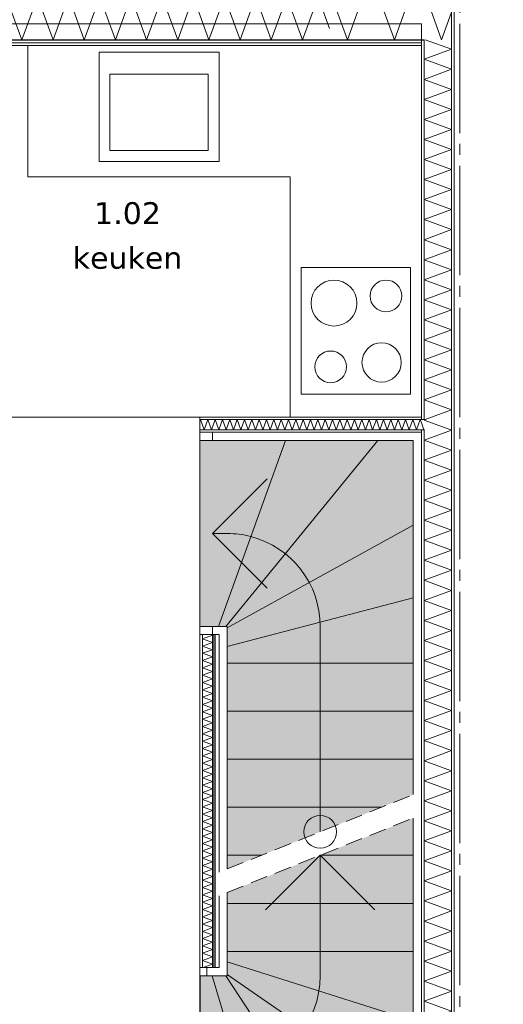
# Model space of a CAD drawing. Header units: millimetres. Extents: x -1649 to 77889, y -1550 to 37834.
# Tile 14 of 27: x 12327 to 14540, y 2462 to 6969. Entities that reach past the tile are written whole.
import ezdxf
from ezdxf.enums import TextEntityAlignment as Align

# ---------------------------------------------------------------- set-up
doc = ezdxf.new("R2010")
doc.units = ezdxf.units.MM
doc.header["$MEASUREMENT"] = 0
doc.linetypes.add('B0204', pattern=[650, 500, -50, 50, -50])
doc.linetypes.add('B0701', pattern=[117.059997, 77.999997, -39.06])
for name, color, linetype in [('24 Trappen', 7, 'Continuous'), ('24 Trappen Afdek-arcering', 7, 'Continuous'), ('A Stramien.module', 7, 'Continuous'), ('New_21 Buitenwanden', 7, 'Continuous'), ('New_21 Buitenwanden Doorsnede-arcering', 7, 'Continuous'), ('New_21 Buitenwanden Laagscheidingslijnen', 7, 'Continuous'), ('New_22 C Binnenwanden', 7, 'Continuous'), ('New_22 C Binnenwanden Doorsnede-arcering', 7, 'Continuous'), ('New_22 C Binnenwanden Laagscheidingslijnen', 7, 'Continuous'), ('New_73 Keuken', 7, 'Continuous'), ('New_Z Gebruiksopp', 7, 'Continuous'), ('New_Z Gebruiksopp Zone omranding', 7, 'Continuous'), ('New_Z Gebruiksopp Zone tekst', 7, 'Continuous'), ('Tekst_dim 1_ 100 .SO_VO', 7, 'Continuous')]:
    doc.layers.add(name, color=color, linetype=linetype)
doc.styles.add('GENERATED_STYLE_1', font='verdana.ttf')
doc.styles.add('GENERATED_STYLE_2', font='verdana.ttf')
doc.dimstyles.new('GENERATED_STYLE__1', dxfattribs={"dimtxt": 100, "dimasz": 95, "dimexe": 0.18, "dimexo": 0.0625, "dimgap": 0, "dimtad": 1, "dimtih": 1, "dimtoh": 1, "dimdec": 0, "dimzin": 0, "dimdsep": 46, "dimtxsty": 'GENERATED_STYLE_2', "dimblk": 'ARROWHEAD_7', "dimblk1": 'ARROWHEAD_7', "dimblk2": 'ARROWHEAD_7', "dimcen": 0.09, "dimse1": 1, "dimse2": 1, "dimclrd": 9, "dimclre": 9, "dimclrt": 9, "dimadec": 1, "dimazin": 0, "dimtfac": 1, "dimtdec": 4, "dimtmove": 0, "dimatfit": 3, "dimfxl": 1, "dimtolj": 1, "dimtzin": 0, "dimarcsym": 0})
doc.dimstyles.new('GENERATED_STYLE__2', dxfattribs={"dimtxt": 100, "dimasz": 95, "dimexe": 0.18, "dimexo": 0.0625, "dimgap": 0, "dimtad": 1, "dimdec": 0, "dimzin": 0, "dimdsep": 46, "dimtxsty": 'GENERATED_STYLE_2', "dimblk": 'ARROWHEAD_7', "dimblk1": 'ARROWHEAD_7', "dimblk2": 'ARROWHEAD_7', "dimcen": 0.09, "dimse1": 1, "dimse2": 1, "dimclrd": 9, "dimclre": 9, "dimclrt": 9, "dimadec": 1, "dimazin": 0, "dimtfac": 1, "dimtdec": 4, "dimtmove": 0, "dimatfit": 3, "dimfxl": 1, "dimtolj": 1, "dimtzin": 0, "dimarcsym": 0})
pattern_1 = [(180, (9840, 0), (0, 25), [])]
pattern_2 = [(180, (9840, 0), (0, 86.6025), [0, -50]), (180, (9815, -43.3), (0, 86.6025), [0, -50])]
pattern_3 = [(270, (9840, 0), (25, 0), [])]
pattern_4 = [(90, (9840, 0), (-25, 0), [])]

# ---------------------------------------------------------------- blocks, each defined once
blk = doc.blocks.new('keuken_1.02_8_2', base_point=(12820.5, 6060))
at = {"layer": 'New_Z Gebruiksopp Zone tekst', "color": 2, "lineweight": 0}
for tag, style, p in [('ROOM_NUMBER', 'GENERATED_STYLE_1', (12820.5, 6133.4)), ('ROOM_NAME', 'GENERATED_STYLE_2', (12820.5, 5928.7))]:
    blk.add_attdef(tag, text='', height=100, dxfattribs=dict(at, style=style)).set_placement(p, align=Align.TOP_CENTER)
for tag, style, p in [('DUMMY_941', 'GENERATED_STYLE_1', (12820.5, 6168.8)), ('DUMMY_942', 'GENERATED_STYLE_2', (12820.5, 5961.6))]:
    blk.add_attdef(tag, text='', height=100, dxfattribs=dict(at, style=style)).set_placement(p, align=Align.TOP_LEFT)
blk = doc.blocks.new('Keukenopstelling 26[11]_2', base_point=(14165, 3795))
at = {"layer": 'New_73 Keuken', "color": 7, "linetype": 'Continuous', "lineweight": 0}
for p, q in [((13190, 6720), (12740, 6720)), ((12740, 6720), (12740, 6370)), ((13190, 6370), (13190, 6720)), ((12740, 6370), (13190, 6370))]:
    blk.add_line(p, q, dxfattribs=at)
at = {"layer": 'New_73 Keuken', "color": 7, "linetype": 'Continuous', "lineweight": 0, "flags": 128}
for points in [[(14165, 5150), (14165, 6850), (12365, 6850), (12365, 6250), (13565, 6250), (13565, 5150)], [(12690, 6320), (13240, 6320), (13240, 6820), (12690, 6820)], [(13615, 5835), (13615, 5255), (14115, 5255), (14115, 5835)]]:
    blk.add_lwpolyline(points, close=True, dxfattribs=at)
at = {"layer": 'New_73 Keuken', "color": 7, "linetype": 'Continuous', "lineweight": 0}
for centre, radius in [((13765, 5671.4), 105), ((14002.5, 5704.5), 72.5), ((13983, 5400), 90), ((13750, 5379.7), 72.5)]:
    blk.add_circle(centre, radius, dxfattribs=at)
blk = doc.blocks.new('Stair_2_2', base_point=(9840, 0))
at = {"layer": '24 Trappen Afdek-arcering', "linetype": 'Continuous', "lineweight": 0, "true_color": 0xffffff}
for points in [[(13702, 3143.9), (14127, 3143.9), (14127, 3313.9)], [(13277, 2923.9), (14127, 2923.9), (14127, 3143.9), (13702, 3143.9), (13277, 2973.9)], [(13277, 2703.9), (14127, 2703.9), (14127, 2923.9), (13277, 2923.9)], [(13277, 2656), (14127, 2386), (14127, 2703.9), (13277, 2703.9)], [(13277, 2599.1), (14127, 2008.7), (14127, 2386), (13277, 2656)], [(13206.9, 2592), (13152.9, 2592), (13152.9, 1742), (13466.6, 1742)], [(13269.9, 2592), (13206.9, 2592), (13466.6, 1742), (13833, 1742)], [(13269.9, 2592), (13833, 1742), (14127, 1742), (14127, 2008.7), (13277, 2599.1), (13277, 2592)]]:
    blk.add_hatch(color=7, dxfattribs=at).paths.add_polyline_path(points)
at = {"layer": '24 Trappen', "color": 9, "linetype": 'B0701', "lineweight": 0}
blk.add_line((13277, 2973.9), (14127, 3313.9), dxfattribs=at)
at = {"layer": '24 Trappen', "color": 9, "linetype": 'Continuous', "lineweight": 0}
for p, q in [((14127, 3313.9), (14127, 1742)), ((14127, 3143.9), (14127, 3313.9)), ((14165, 1704), (14165, 3329.1)), ((13452, 2893.9), (13702, 3143.9)), ((14127, 3143.9), (13702, 3143.9)), ((13702, 3143.9), (14127, 3143.9)), ((13702, 2592), (13702, 3143.9)), ((13702, 3143.9), (13952, 2893.9)), ((14127, 2923.9), (14127, 3143.9)), ((13239, 2958.7), (13239, 2630)), ((13277, 2592), (13277, 2973.9)), ((13277, 2973.9), (13277, 2923.9)), ((14127, 2923.9), (13277, 2923.9)), ((13277, 2923.9), (13277, 2703.9)), ((13277, 2923.9), (14127, 2923.9)), ((14127, 2703.9), (14127, 2923.9)), ((14127, 2703.9), (13277, 2703.9)), ((13277, 2703.9), (13277, 2656)), ((13277, 2703.9), (14127, 2703.9)), ((14127, 2386), (14127, 2703.9)), ((13239, 2630), (13182.9, 2630)), ((13182.9, 2630), (13182.9, 2592)), ((14127, 2386), (13277, 2656)), ((13277, 2656), (13277, 2599.1)), ((13277, 2656), (14127, 2386)), ((13206.9, 2592), (13152.9, 2592)), ((13152.9, 2592), (13152.9, 1742)), ((13182.9, 2592), (13277, 2592)), ((13466.6, 1742), (13206.9, 2592)), ((13206.9, 2592), (13466.6, 1742)), ((13269.9, 2592), (13206.9, 2592)), ((13833, 1742), (13269.9, 2592)), ((13269.9, 2592), (13833, 1742)), ((13277, 2592), (13269.9, 2592)), ((14127, 2008.7), (13277, 2599.1)), ((13277, 2599.1), (13277, 2592)), ((13277, 2599.1), (14127, 2008.7)), ((14127, 2008.7), (14127, 2386)), ((13152.9, 2167), (13277, 2167)), ((14127, 1742), (14127, 2008.7)), ((13152.9, 1742), (13466.6, 1742)), ((14127, 1742), (13182.9, 1742)), ((13182.9, 1742), (13182.9, 1704)), ((13466.6, 1742), (13833, 1742)), ((13833, 1742), (14127, 1742)), ((13182.9, 1704), (14165, 1704))]:
    blk.add_line(p, q, dxfattribs=at)
for centre, radius, start, end in [((13277, 2592), 425, 277.9125, 0), ((13152.9, 2167), 75, 0, 180), ((13152.9, 2167), 75, 180, 0), ((13277, 2592), 425, 270, 277.9125)]:
    blk.add_arc(centre, radius, start, end, dxfattribs=at)
blk = doc.blocks.new('Stair_3_2', base_point=(9840, 0))
at = {"layer": '24 Trappen Afdek-arcering', "linetype": 'Continuous', "lineweight": 0, "true_color": 0xffffff}
for points in [[(13151, 4192), (13209, 4192), (13235.9, 4192), (13543, 5042), (13209, 5042), (13151, 5042)], [(13543, 5042), (13235.9, 4192), (13269.9, 4192), (13966.2, 5042)], [(13966.2, 5042), (13269.9, 4192), (13277, 4192), (13277, 4184.9), (14127, 4655.6), (14127, 5042)], [(13277, 4184.9), (13277, 4100.2), (14127, 4323.2), (14127, 4655.6)], [(13277, 4023.9), (14127, 4023.9), (14127, 4323.2), (13277, 4100.2)], [(13277, 4023.9), (13277, 3803.9), (14127, 3803.9), (14127, 4023.9)], [(13277, 3803.9), (13277, 3583.9), (14127, 3583.9), (14127, 3803.9)], [(13277, 3583.9), (13277, 3363.9), (13982.7, 3363.9), (14127, 3421.6), (14127, 3583.9)], [(13277, 3363.9), (13277, 3143.9), (13432.7, 3143.9), (13982.7, 3363.9)], [(13277, 3081.6), (13432.7, 3143.9), (13277, 3143.9)]]:
    blk.add_hatch(color=7, dxfattribs=at).paths.add_polyline_path(points)
at = {"layer": '24 Trappen', "color": 9, "linetype": 'Continuous', "lineweight": 0}
for p, q in [((14165, 5080), (13209, 5080)), ((13209, 5080), (13209, 5042)), ((14165, 3436.8), (14165, 5080)), ((13209, 5042), (13151, 5042)), ((13151, 5042), (13151, 4192)), ((13209, 5042), (14127, 5042)), ((13543, 5042), (13209, 5042)), ((13543, 5042), (13235.9, 4192)), ((13235.9, 4192), (13543, 5042)), ((13966.2, 5042), (13269.9, 4192)), ((13269.9, 4192), (13966.2, 5042)), ((13966.2, 5042), (13543, 5042)), ((14127, 5042), (13966.2, 5042)), ((14127, 5042), (14127, 3421.6)), ((14127, 4655.6), (14127, 5042)), ((13209, 4617), (13459, 4867)), ((14127, 4655.6), (13277, 4184.9)), ((13277, 4184.9), (14127, 4655.6)), ((14127, 4323.2), (14127, 4655.6)), ((13277, 4617), (13209, 4617)), ((13459, 4367), (13209, 4617)), ((14127, 4323.2), (13277, 4100.2)), ((13277, 4100.2), (14127, 4323.2)), ((14127, 4023.9), (14127, 4323.2)), ((13151, 4192), (13209, 4192)), ((13277, 4192), (13209, 4192)), ((13209, 4192), (13209, 4154)), ((13209, 4192), (13235.9, 4192)), ((13235.9, 4192), (13269.9, 4192)), ((13269.9, 4192), (13277, 4192)), ((13277, 3081.6), (13277, 4192)), ((13277, 4192), (13277, 4184.9)), ((13702, 3251.6), (13702, 4192)), ((13209, 4154), (13239, 4154)), ((13239, 4154), (13239, 3066.4)), ((13277, 4184.9), (13277, 4100.2)), ((13277, 4100.2), (13277, 4023.9)), ((14127, 4023.9), (13277, 4023.9)), ((13277, 4023.9), (13277, 3803.9)), ((13277, 4023.9), (14127, 4023.9)), ((14127, 3803.9), (14127, 4023.9)), ((14127, 3803.9), (13277, 3803.9)), ((13277, 3803.9), (13277, 3583.9)), ((13277, 3803.9), (14127, 3803.9)), ((14127, 3583.9), (14127, 3803.9)), ((14127, 3583.9), (13277, 3583.9)), ((13277, 3583.9), (13277, 3363.9)), ((13277, 3583.9), (14127, 3583.9)), ((14127, 3421.6), (14127, 3583.9)), ((13982.7, 3363.9), (13277, 3363.9)), ((13277, 3363.9), (13277, 3143.9)), ((13277, 3363.9), (13982.7, 3363.9)), ((13432.7, 3143.9), (13277, 3143.9)), ((13277, 3143.9), (13277, 3081.6)), ((13277, 3143.9), (13432.7, 3143.9))]:
    blk.add_line(p, q, dxfattribs=at)
at = {"layer": '24 Trappen', "color": 9, "linetype": 'B0701', "lineweight": 0}
blk.add_line((13277, 3081.6), (14127, 3421.6), dxfattribs=at)
at = {"layer": '24 Trappen', "color": 9, "linetype": 'Continuous', "lineweight": 0}
for centre, radius, start, end in [((13277, 4192), 425, 75.3544, 90), ((13277, 4192), 425, 0, 75.3544), ((13702, 3251.6), 75, 0, 180), ((13702, 3251.6), 75, 180, 0)]:
    blk.add_arc(centre, radius, start, end, dxfattribs=at)
blk = doc.blocks.new('*X157', base_point=(9840, 0))
at = {"layer": 'New_21 Buitenwanden Doorsnede-arcering', "color": 7, "linetype": 'Continuous', "lineweight": 0}
for p, q in [((11694.8, 7073), (11623.5, 6877)), ((11694.8, 7073), (11766.1, 6877)), ((11837.5, 7073), (11766.1, 6877)), ((11837.5, 7073), (11908.8, 6877)), ((11980.1, 7073), (11908.8, 6877)), ((11980.1, 7073), (12051.5, 6877)), ((12122.8, 7073), (12051.5, 6877)), ((12122.8, 7073), (12194.2, 6877)), ((12265.5, 7073), (12194.2, 6877)), ((12265.5, 7073), (12336.8, 6877)), ((12408.2, 7073), (12336.8, 6877)), ((12408.2, 7073), (12479.5, 6877)), ((12550.9, 7073), (12479.5, 6877)), ((12550.9, 7073), (12622.2, 6877)), ((12693.5, 7073), (12622.2, 6877)), ((12693.5, 7073), (12764.9, 6877)), ((12836.2, 7073), (12764.9, 6877)), ((12836.2, 7073), (12907.5, 6877)), ((12978.9, 7073), (12907.5, 6877)), ((12978.9, 7073), (13050.2, 6877)), ((13121.6, 7073), (13050.2, 6877)), ((13121.6, 7073), (13192.9, 6877)), ((13264.2, 7073), (13192.9, 6877)), ((13264.2, 7073), (13335.6, 6877)), ((13406.9, 7073), (13335.6, 6877)), ((13406.9, 7073), (13478.2, 6877)), ((13549.6, 7073), (13478.2, 6877)), ((13549.6, 7073), (13620.9, 6877)), ((13692.3, 7073), (13620.9, 6877)), ((13692.3, 7073), (13745, 6928.1)), ((11589, 6971.7), (11623.5, 6877))]:
    blk.add_line(p, q, dxfattribs=at)
blk = doc.blocks.new('Wall_19_2', base_point=(13745, 6850))
at = {"layer": 'New_21 Buitenwanden Doorsnede-arcering', "linetype": 'Continuous', "lineweight": 0, "true_color": 0x000000}
h = blk.add_hatch(dxfattribs=at)
h.set_pattern_fill('325_Houtachtig_plaatmate_E3', color=18, style=0, pattern_type=2)
h.set_pattern_definition(pattern_1)
h.paths.add_polyline_path([(13745, 6877), (11589, 6877), (11589, 6862), (13745, 6862)])
h = blk.add_hatch(dxfattribs=at)
h.set_pattern_fill('720_Gips_0002', color=18, style=0, pattern_type=2)
h.set_pattern_definition(pattern_2)
h.paths.add_polyline_path([(11589, 6850), (13745, 6850), (13745, 6862), (11589, 6862)])
at = {"layer": 'New_21 Buitenwanden', "color": 9, "linetype": 'Continuous', "lineweight": 0, "flags": 128}
blk.add_lwpolyline([(11589, 6850), (13745, 6850)], dxfattribs=at)
at = {"layer": 'New_21 Buitenwanden Laagscheidingslijnen', "color": 9, "linetype": 'Continuous', "lineweight": 0}
for p, q in [((13745, 6877), (11589, 6877)), ((13745, 6862), (11589, 6862))]:
    blk.add_line(p, q, dxfattribs=at)
at = {"layer": 'New_21 Buitenwanden', "color": 1, "lineweight": 0}
blk.add_blockref('*X157', (9840, 0), dxfattribs=at)
blk = doc.blocks.new('*X160', base_point=(9840, 0))
at = {"layer": 'New_22 C Binnenwanden Doorsnede-arcering', "color": 7, "linetype": 'Continuous', "lineweight": 0}
for p, q in [((14182.6, 6877), (14303, 6833.2)), ((14177, 6787.3), (14303, 6833.2)), ((14177, 6787.3), (14303, 6741.5)), ((14177, 6695.6), (14303, 6741.5)), ((14177, 6695.6), (14303, 6649.7)), ((14177, 6603.9), (14303, 6649.7)), ((14177, 6603.9), (14303, 6558)), ((14177, 6512.2), (14303, 6558)), ((14177, 6512.2), (14303, 6466.3)), ((14177, 6420.4), (14303, 6466.3)), ((14177, 6420.4), (14303, 6374.6)), ((14177, 6328.7), (14303, 6374.6)), ((14177, 6328.7), (14303, 6282.9)), ((14177, 6237), (14303, 6282.9)), ((14177, 6237), (14303, 6191.1)), ((14177, 6145.3), (14303, 6191.1)), ((14177, 6145.3), (14303, 6099.4)), ((14177, 6053.6), (14303, 6099.4)), ((14177, 6053.6), (14303, 6007.7)), ((14177, 5961.8), (14303, 6007.7)), ((14177, 5961.8), (14303, 5916)), ((14177, 5870.1), (14303, 5916)), ((14177, 5870.1), (14303, 5824.3)), ((14177, 5778.4), (14303, 5824.3)), ((14177, 5778.4), (14303, 5732.5)), ((14177, 5686.7), (14303, 5732.5)), ((14177, 5686.7), (14303, 5640.8)), ((14177, 5595), (14303, 5640.8)), ((14177, 5595), (14303, 5549.1)), ((14177, 5503.2), (14303, 5549.1)), ((14177, 5503.2), (14303, 5457.4)), ((14177, 5411.5), (14303, 5457.4)), ((14177, 5411.5), (14303, 5365.6)), ((14177, 5319.8), (14303, 5365.6)), ((14177, 5319.8), (14303, 5273.9)), ((14177, 5228.1), (14303, 5273.9)), ((14177, 5228.1), (14303, 5182.2)), ((14181.5, 5138), (14303, 5182.2))]:
    blk.add_line(p, q, dxfattribs=at)
blk = doc.blocks.new('*X161', base_point=(9840, 0))
at = {"layer": 'New_22 C Binnenwanden Doorsnede-arcering', "color": 7, "linetype": 'Continuous', "lineweight": 0}
for q in [(14181.5, 5138), (14298.8, 5092)]:
    blk.add_line((14177, 5136.3), q, dxfattribs=at)
blk = doc.blocks.new('*X162', base_point=(9840, 0))
at = {"layer": 'New_22 C Binnenwanden Doorsnede-arcering', "color": 7, "linetype": 'Continuous', "lineweight": 0}
for p, q in [((14177, 5044.6), (14303, 5090.5)), ((14298.8, 5092), (14303, 5090.5)), ((14177, 5044.6), (14303, 4998.8)), ((14177, 4952.9), (14303, 4998.8)), ((14177, 4952.9), (14303, 4907)), ((14177, 4861.2), (14303, 4907)), ((14177, 4861.2), (14303, 4815.3)), ((14177, 4769.5), (14303, 4815.3)), ((14177, 4769.5), (14303, 4723.6)), ((14177, 4677.7), (14303, 4723.6)), ((14177, 4677.7), (14303, 4631.9)), ((14177, 4586), (14303, 4631.9)), ((14177, 4586), (14303, 4540.2)), ((14177, 4494.3), (14303, 4540.2)), ((14177, 4494.3), (14303, 4448.4)), ((14177, 4402.6), (14303, 4448.4)), ((14177, 4402.6), (14303, 4356.7)), ((14177, 4310.9), (14303, 4356.7)), ((14177, 4310.9), (14303, 4265)), ((14177, 4219.1), (14303, 4265)), ((14177, 4219.1), (14303, 4173.3)), ((14177, 4127.4), (14303, 4173.3)), ((14177, 4127.4), (14303, 4081.6)), ((14177, 4035.7), (14303, 4081.6)), ((14177, 4035.7), (14303, 3989.8)), ((14177, 3944), (14303, 3989.8)), ((14177, 3944), (14303, 3898.1)), ((14177, 3852.3), (14303, 3898.1)), ((14177, 3852.3), (14303, 3806.4)), ((14177, 3760.5), (14303, 3806.4)), ((14177, 3760.5), (14303, 3714.7)), ((14177, 3668.8), (14303, 3714.7)), ((14177, 3668.8), (14303, 3623)), ((14177, 3577.1), (14303, 3623)), ((14177, 3577.1), (14303, 3531.2)), ((14177, 3485.4), (14303, 3531.2)), ((14177, 3485.4), (14303, 3439.5)), ((14177, 3393.7), (14303, 3439.5)), ((14177, 3393.7), (14303, 3347.8)), ((14177, 3301.9), (14303, 3347.8)), ((14177, 3301.9), (14303, 3256.1)), ((14177, 3210.2), (14303, 3256.1)), ((14177, 3210.2), (14303, 3164.4)), ((14177, 3118.5), (14303, 3164.4)), ((14177, 3118.5), (14303, 3072.6)), ((14177, 3026.8), (14303, 3072.6)), ((14177, 3026.8), (14303, 2980.9)), ((14177, 2935.1), (14303, 2980.9)), ((14177, 2935.1), (14303, 2889.2)), ((14177, 2843.3), (14303, 2889.2)), ((14177, 2843.3), (14303, 2797.5)), ((14177, 2751.6), (14303, 2797.5)), ((14177, 2751.6), (14303, 2705.8)), ((14177, 2659.9), (14303, 2705.8)), ((14177, 2659.9), (14303, 2614)), ((14177, 2568.2), (14303, 2614)), ((14177, 2568.2), (14303, 2522.3)), ((14177, 2476.5), (14303, 2522.3)), ((14177, 2476.5), (14303, 2430.6)), ((14177, 2384.7), (14303, 2430.6)), ((14177, 2384.7), (14303, 2338.9)), ((14177, 2293), (14303, 2338.9)), ((14177, 2293), (14303, 2247.2)), ((14177, 2201.3), (14303, 2247.2)), ((14177, 2201.3), (14303, 2155.4)), ((14177, 2109.6), (14303, 2155.4)), ((14177, 2109.6), (14303, 2063.7)), ((14177, 2017.9), (14303, 2063.7)), ((14177, 2017.9), (14303, 1972)), ((14177, 1926.1), (14303, 1972)), ((14177, 1926.1), (14303, 1880.3)), ((14177, 1834.4), (14303, 1880.3)), ((14177, 1834.4), (14303, 1788.5)), ((14177, 1742.7), (14303, 1788.5)), ((14177, 1742.7), (14303, 1696.8)), ((14289.7, 1692), (14303, 1696.8))]:
    blk.add_line(p, q, dxfattribs=at)
blk = doc.blocks.new('Wall_20_2', base_point=(14165, 400))
at = {"layer": 'New_22 C Binnenwanden Doorsnede-arcering', "linetype": 'Continuous', "lineweight": 0, "true_color": 0x000000}
h = blk.add_hatch(dxfattribs=at)
h.set_pattern_fill('325_Houtachtig_plaatmate_E3', color=18, style=0, pattern_type=2)
h.set_pattern_definition(pattern_3)
h.paths.add_polyline_path([(14315, 77), (14315, 7173), (14303, 7173), (14303, 77)])
h = blk.add_hatch(dxfattribs=at)
h.set_pattern_fill('325_Houtachtig_plaatmate_E3', color=18, style=0, pattern_type=2)
h.set_pattern_definition(pattern_3)
h.paths.add_polyline_path([(14165, 6850), (14169.5, 6862), (14165, 6862)])
h = blk.add_hatch(dxfattribs=at)
h.set_pattern_fill('325_Houtachtig_plaatmate_E3', color=18, style=0, pattern_type=2)
h.set_pattern_definition(pattern_3)
h.paths.add_polyline_path([(14177, 5150), (14177, 6862), (14169.5, 6862), (14165, 6850), (14165, 5150)])
h = blk.add_hatch(dxfattribs=at)
h.set_pattern_fill('325_Houtachtig_plaatmate_E3', color=18, style=0, pattern_type=2)
h.set_pattern_definition(pattern_3)
h.paths.add_polyline_path([(14177, 5138), (14177, 5150), (14165, 5150), (14165, 5138)])
h = blk.add_hatch(dxfattribs=at)
h.set_pattern_fill('325_Houtachtig_plaatmate_E3', color=18, style=0, pattern_type=2)
h.set_pattern_definition(pattern_3)
h.paths.add_polyline_path([(14177, 5080), (14177, 5092), (14165, 5092), (14165, 5080)])
h = blk.add_hatch(dxfattribs=at)
h.set_pattern_fill('325_Houtachtig_plaatmate_E3', color=18, style=0, pattern_type=2)
h.set_pattern_definition(pattern_3)
h.paths.add_polyline_path([(14177, 1704), (14177, 5080), (14165, 5080), (14165, 1704)])
at = {"layer": 'New_21 Buitenwanden Laagscheidingslijnen', "color": 1, "linetype": 'Continuous', "lineweight": 0}
blk.add_line((14165, 6850), (14165, 6862), dxfattribs=at)
at = {"layer": 'New_22 C Binnenwanden', "color": 1, "linetype": 'Continuous', "lineweight": 0, "flags": 128}
for points in [[(14315, 77), (14315, 7173)], [(14165, 6850), (14165, 5150)], [(14165, 5080), (14165, 1704)]]:
    blk.add_lwpolyline(points, dxfattribs=at)
at = {"layer": 'New_22 C Binnenwanden Laagscheidingslijnen', "color": 1, "linetype": 'Continuous', "lineweight": 0}
for p, q in [((14303, 6877), (14303, 7173)), ((14177, 6862), (14177, 6877)), ((14177, 6862), (14177, 5138)), ((14303, 6877), (14303, 373)), ((14177, 5138), (14165, 5138)), ((14165, 5092), (14177, 5092)), ((14177, 5092), (14177, 1692))]:
    blk.add_line(p, q, dxfattribs=at)
at = {"layer": 'New_22 C Binnenwanden', "color": 1, "lineweight": 0}
for name in ['*X160', '*X161', '*X162']:
    blk.add_blockref(name, (9840, 0), dxfattribs=at)
blk = doc.blocks.new('*X173', base_point=(9840, 0))
at = {"layer": 'New_22 C Binnenwanden Doorsnede-arcering', "color": 7, "linetype": 'Continuous', "lineweight": 0}
for p in [(14165, 5123.2), (14177, 5093.8)]:
    blk.add_line(p, (14176.3, 5092), dxfattribs=at)
blk = doc.blocks.new('*X174', base_point=(9840, 0))
at = {"layer": 'New_22 C Binnenwanden Doorsnede-arcering', "color": 7, "linetype": 'Continuous', "lineweight": 0}
for p, q in [((13155, 5138), (13151, 5126.9)), ((13155, 5138), (13171.8, 5092)), ((13188.5, 5138), (13171.8, 5092)), ((13188.5, 5138), (13205.3, 5092)), ((13222, 5138), (13205.3, 5092)), ((13222, 5138), (13238.8, 5092)), ((13255.5, 5138), (13238.8, 5092)), ((13255.5, 5138), (13272.2, 5092)), ((13289, 5138), (13272.2, 5092)), ((13289, 5138), (13305.7, 5092)), ((13322.5, 5138), (13305.7, 5092)), ((13322.5, 5138), (13339.2, 5092)), ((13356, 5138), (13339.2, 5092)), ((13356, 5138), (13372.7, 5092)), ((13389.4, 5138), (13372.7, 5092)), ((13389.4, 5138), (13406.2, 5092)), ((13422.9, 5138), (13406.2, 5092)), ((13422.9, 5138), (13439.7, 5092)), ((13456.4, 5138), (13439.7, 5092)), ((13456.4, 5138), (13473.2, 5092)), ((13489.9, 5138), (13473.2, 5092)), ((13489.9, 5138), (13506.6, 5092)), ((13523.4, 5138), (13506.6, 5092)), ((13523.4, 5138), (13540.1, 5092)), ((13556.9, 5138), (13540.1, 5092)), ((13556.9, 5138), (13573.6, 5092)), ((13590.3, 5138), (13573.6, 5092)), ((13590.3, 5138), (13607.1, 5092)), ((13623.8, 5138), (13607.1, 5092)), ((13623.8, 5138), (13640.6, 5092)), ((13657.3, 5138), (13640.6, 5092)), ((13657.3, 5138), (13674.1, 5092)), ((13690.8, 5138), (13674.1, 5092)), ((13690.8, 5138), (13707.5, 5092)), ((13724.3, 5138), (13707.5, 5092)), ((13724.3, 5138), (13741, 5092)), ((13757.8, 5138), (13741, 5092)), ((13757.8, 5138), (13774.5, 5092)), ((13791.3, 5138), (13774.5, 5092)), ((13791.3, 5138), (13808, 5092)), ((13824.7, 5138), (13808, 5092)), ((13824.7, 5138), (13841.5, 5092)), ((13858.2, 5138), (13841.5, 5092)), ((13858.2, 5138), (13875, 5092)), ((13891.7, 5138), (13875, 5092)), ((13891.7, 5138), (13908.5, 5092)), ((13925.2, 5138), (13908.5, 5092)), ((13925.2, 5138), (13941.9, 5092)), ((13958.7, 5138), (13941.9, 5092)), ((13958.7, 5138), (13975.4, 5092)), ((13992.2, 5138), (13975.4, 5092)), ((13992.2, 5138), (14008.9, 5092)), ((14025.7, 5138), (14008.9, 5092)), ((14025.7, 5138), (14042.4, 5092)), ((14059.1, 5138), (14042.4, 5092)), ((14059.1, 5138), (14075.9, 5092)), ((14092.6, 5138), (14075.9, 5092)), ((14092.6, 5138), (14109.4, 5092)), ((14126.1, 5138), (14109.4, 5092)), ((14126.1, 5138), (14142.9, 5092)), ((14159.6, 5138), (14142.9, 5092)), ((14159.6, 5138), (14165, 5123.2))]:
    blk.add_line(p, q, dxfattribs=at)
blk = doc.blocks.new('Wall_24_2', base_point=(13151, 5115))
at = {"layer": 'New_22 C Binnenwanden Doorsnede-arcering', "linetype": 'Continuous', "lineweight": 0, "true_color": 0x000000}
h = blk.add_hatch(dxfattribs=at)
h.set_pattern_fill('325_Houtachtig_plaatmate_E3', color=18, style=0, pattern_type=2)
h.set_pattern_definition(pattern_1)
h.paths.add_polyline_path([(14165, 5150), (13151, 5150), (13151, 5138), (14165, 5138)])
h = blk.add_hatch(dxfattribs=at)
h.set_pattern_fill('325_Houtachtig_plaatmate_E3', color=18, style=0, pattern_type=2)
h.set_pattern_definition(pattern_1)
h.paths.add_polyline_path([(14165, 5092), (13151, 5092), (13151, 5080), (14165, 5080)])
at = {"layer": 'New_22 C Binnenwanden', "color": 1, "linetype": 'Continuous', "lineweight": 0, "flags": 128}
for points in [[(14165, 5150), (13151, 5150)], [(13151, 5150), (13151, 5138)], [(13151, 5138), (13151, 5092)], [(13151, 5092), (13151, 5080)], [(13151, 5080), (14165, 5080)]]:
    blk.add_lwpolyline(points, dxfattribs=at)
at = {"layer": 'New_22 C Binnenwanden Laagscheidingslijnen', "color": 1, "linetype": 'Continuous', "lineweight": 0}
for p, q in [((14165, 5138), (13151, 5138)), ((14177, 5138), (14165, 5138)), ((14165, 5092), (13151, 5092)), ((14165, 5092), (14177, 5092))]:
    blk.add_line(p, q, dxfattribs=at)
at = {"layer": 'New_22 C Binnenwanden', "color": 1, "lineweight": 0}
for name in ['*X174', '*X173']:
    blk.add_blockref(name, (9840, 0), dxfattribs=at)
blk = doc.blocks.new('*X179', base_point=(9840, 0))
at = {"layer": 'New_22 C Binnenwanden Doorsnede-arcering', "color": 7, "linetype": 'Continuous', "lineweight": 0}
for p, q in [((13209, 4152.2), (13163, 4135.4)), ((13209, 4152.2), (13204, 4154)), ((13209, 4118.7), (13163, 4135.4)), ((13209, 4118.7), (13163, 4101.9)), ((13209, 4085.2), (13163, 4101.9)), ((13209, 4085.2), (13163, 4068.5)), ((13209, 4051.7), (13163, 4068.5)), ((13209, 4051.7), (13163, 4035)), ((13209, 4018.2), (13163, 4035)), ((13209, 4018.2), (13163, 4001.5)), ((13209, 3984.7), (13163, 4001.5)), ((13209, 3984.7), (13163, 3968)), ((13209, 3951.3), (13163, 3968)), ((13209, 3951.3), (13163, 3934.5)), ((13209, 3917.8), (13163, 3934.5)), ((13209, 3917.8), (13163, 3901)), ((13209, 3884.3), (13163, 3901)), ((13209, 3884.3), (13163, 3867.5)), ((13209, 3850.8), (13163, 3867.5)), ((13209, 3850.8), (13163, 3834.1)), ((13209, 3817.3), (13163, 3834.1)), ((13209, 3817.3), (13163, 3800.6)), ((13209, 3783.8), (13163, 3800.6)), ((13209, 3783.8), (13163, 3767.1)), ((13209, 3750.3), (13163, 3767.1)), ((13209, 3750.3), (13163, 3733.6)), ((13209, 3716.9), (13163, 3733.6)), ((13209, 3716.9), (13163, 3700.1)), ((13209, 3683.4), (13163, 3700.1)), ((13209, 3683.4), (13163, 3666.6)), ((13209, 3649.9), (13163, 3666.6)), ((13209, 3649.9), (13163, 3633.2)), ((13209, 3616.4), (13163, 3633.2)), ((13209, 3616.4), (13163, 3599.7)), ((13209, 3582.9), (13163, 3599.7)), ((13209, 3582.9), (13163, 3566.2)), ((13209, 3549.4), (13163, 3566.2)), ((13209, 3549.4), (13163, 3532.7)), ((13209, 3516), (13163, 3532.7)), ((13209, 3516), (13163, 3499.2)), ((13209, 3482.5), (13163, 3499.2)), ((13209, 3482.5), (13163, 3465.7)), ((13209, 3449), (13163, 3465.7)), ((13209, 3449), (13163, 3432.2)), ((13209, 3415.5), (13163, 3432.2)), ((13209, 3415.5), (13163, 3398.8)), ((13209, 3382), (13163, 3398.8)), ((13209, 3382), (13163, 3365.3)), ((13209, 3348.5), (13163, 3365.3)), ((13209, 3348.5), (13163, 3331.8)), ((13209, 3315), (13163, 3331.8)), ((13209, 3315), (13163, 3298.3)), ((13209, 3281.6), (13163, 3298.3)), ((13209, 3281.6), (13163, 3264.8)), ((13209, 3248.1), (13163, 3264.8)), ((13209, 3248.1), (13163, 3231.3)), ((13209, 3214.6), (13163, 3231.3)), ((13209, 3214.6), (13163, 3197.8)), ((13209, 3181.1), (13163, 3197.8)), ((13209, 3181.1), (13163, 3164.4)), ((13209, 3147.6), (13163, 3164.4)), ((13209, 3147.6), (13163, 3130.9)), ((13209, 3114.1), (13163, 3130.9)), ((13209, 3114.1), (13163, 3097.4)), ((13209, 3080.6), (13163, 3097.4)), ((13209, 3080.6), (13163, 3063.9)), ((13209, 3047.2), (13163, 3063.9)), ((13209, 3047.2), (13163, 3030.4)), ((13209, 3013.7), (13163, 3030.4)), ((13209, 3013.7), (13163, 2996.9)), ((13209, 2980.2), (13163, 2996.9)), ((13209, 2980.2), (13163, 2963.4)), ((13209, 2946.7), (13163, 2963.4)), ((13209, 2946.7), (13163, 2930)), ((13209, 2913.2), (13163, 2930)), ((13209, 2913.2), (13163, 2896.5)), ((13209, 2879.7), (13163, 2896.5)), ((13209, 2879.7), (13163, 2863)), ((13209, 2846.2), (13163, 2863)), ((13209, 2846.2), (13163, 2829.5)), ((13209, 2812.8), (13163, 2829.5)), ((13209, 2812.8), (13163, 2796)), ((13209, 2779.3), (13163, 2796)), ((13209, 2779.3), (13163, 2762.5)), ((13209, 2745.8), (13163, 2762.5)), ((13209, 2745.8), (13163, 2729)), ((13209, 2712.3), (13163, 2729)), ((13209, 2712.3), (13163, 2695.6)), ((13209, 2678.8), (13163, 2695.6)), ((13209, 2678.8), (13163, 2662.1)), ((13209, 2645.3), (13163, 2662.1)), ((13209, 2645.3), (13166.9, 2630))]:
    blk.add_line(p, q, dxfattribs=at)
blk = doc.blocks.new('Wall_26_2', base_point=(13186, 4154))
at = {"layer": 'New_22 C Binnenwanden Doorsnede-arcering', "linetype": 'Continuous', "lineweight": 0, "true_color": 0x000000}
h = blk.add_hatch(dxfattribs=at)
h.set_pattern_fill('325_Houtachtig_plaatmate_E3', color=18, style=0, pattern_type=2)
h.set_pattern_definition(pattern_4)
h.paths.add_polyline_path([(13163, 2630), (13163, 4154), (13151, 4154), (13151, 2630)])
h = blk.add_hatch(dxfattribs=at)
h.set_pattern_fill('325_Houtachtig_plaatmate_E3', color=18, style=0, pattern_type=2)
h.set_pattern_definition(pattern_4)
h.paths.add_polyline_path([(13221, 2630), (13221, 4154), (13209, 4154), (13209, 2630)])
at = {"layer": 'New_22 C Binnenwanden', "color": 1, "linetype": 'Continuous', "lineweight": 0, "flags": 128}
for points in [[(13151, 4154), (13151, 2630)], [(13221, 4154), (13151, 4154)], [(13221, 2630), (13221, 4154)], [(13151, 2630), (13221, 2630)]]:
    blk.add_lwpolyline(points, dxfattribs=at)
at = {"layer": 'New_22 C Binnenwanden Laagscheidingslijnen', "color": 1, "linetype": 'Continuous', "lineweight": 0}
for p, q in [((13163, 2630), (13163, 4154)), ((13209, 2630), (13209, 4154))]:
    blk.add_line(p, q, dxfattribs=at)
at = {"layer": 'New_22 C Binnenwanden', "color": 1, "lineweight": 0}
blk.add_blockref('*X179', (9840, 0), dxfattribs=at)
blk = doc.blocks.new('*X189', base_point=(9840, 0))
at = {"layer": 'New_21 Buitenwanden Doorsnede-arcering', "color": 7, "linetype": 'Continuous', "lineweight": 0}
for p in [(14216.7, 6988), (14303, 7003)]:
    blk.add_line(p, (14257.1, 6877), dxfattribs=at)
blk = doc.blocks.new('*X191', base_point=(9840, 0))
at = {"layer": 'New_21 Buitenwanden Doorsnede-arcering', "color": 7, "linetype": 'Continuous', "lineweight": 0}
for p, q in [((13820, 7230), (13840, 7250)), ((13850, 7230), (13870, 7250)), ((14070, 7230), (14090, 7250)), ((14100, 7230), (14120, 7250))]:
    blk.add_line(p, q, dxfattribs=at)
blk = doc.blocks.new('*X192', base_point=(9840, 0))
at = {"layer": 'New_21 Buitenwanden Doorsnede-arcering', "color": 7, "linetype": 'Continuous', "lineweight": 0}
blk.add_line((14177, 7097.2), (14216.7, 6988), dxfattribs=at)
blk = doc.blocks.new('*X193', base_point=(9840, 0))
at = {"layer": 'New_21 Buitenwanden Doorsnede-arcering', "color": 7, "linetype": 'Continuous', "lineweight": 0}
for p, q in [((13933.9, 7173), (13826.2, 6877)), ((13933.9, 7173), (14041.7, 6877)), ((14149.4, 7173), (14041.7, 6877)), ((14149.4, 7173), (14177, 7097.2)), ((13745, 7100.1), (13826.2, 6877))]:
    blk.add_line(p, q, dxfattribs=at)
blk = doc.blocks.new('Wall_28_2', base_point=(14165, 6850))
at = {"layer": 'New_21 Buitenwanden Doorsnede-arcering', "linetype": 'Continuous', "lineweight": 0, "true_color": 0x000000}
h = blk.add_hatch(dxfattribs=at)
h.set_pattern_fill('325_Houtachtig_plaatmate_E3', color=18, style=0, pattern_type=2)
h.set_pattern_definition(pattern_1)
h.paths.add_polyline_path([(14291.75, 7188), (13745, 7188), (13745, 7173), (14286.125, 7173)])
h = blk.add_hatch(dxfattribs=at)
h.set_pattern_fill('325_Houtachtig_plaatmate_E3', color=18, style=0, pattern_type=2)
h.set_pattern_definition(pattern_1)
h.paths.add_polyline_path([(14303, 7173), (14303, 7188), (14291.75, 7188), (14286.125, 7173)])
h = blk.add_hatch(dxfattribs=at)
h.set_pattern_fill('325_Houtachtig_plaatmate_E3', color=18, style=0, pattern_type=2)
h.set_pattern_definition(pattern_1)
h.paths.add_polyline_path([(14315, 7173), (14315, 7188), (14303, 7188), (14303, 7173)])
h = blk.add_hatch(dxfattribs=at)
h.set_pattern_fill('325_Houtachtig_plaatmate_E3', color=18, style=0, pattern_type=2)
h.set_pattern_definition(pattern_1)
h.paths.add_polyline_path([(14165, 6877), (13745, 6877), (13745, 6862), (14165, 6862)])
h = blk.add_hatch(dxfattribs=at)
h.set_pattern_fill('720_Gips_0002', color=18, style=0, pattern_type=2)
h.set_pattern_definition(pattern_2)
h.paths.add_polyline_path([(14165, 6862), (13745, 6862), (13745, 6850), (14165, 6850)])
h = blk.add_hatch(dxfattribs=at)
h.set_pattern_fill('325_Houtachtig_plaatmate_E3', color=18, style=0, pattern_type=2)
h.set_pattern_definition(pattern_1)
h.paths.add_polyline_path([(14165, 6862), (14169.5, 6862), (14175.125, 6877), (14165, 6877)])
h = blk.add_hatch(dxfattribs=at)
h.set_pattern_fill('325_Houtachtig_plaatmate_E3', color=18, style=0, pattern_type=2)
h.set_pattern_definition(pattern_1)
h.paths.add_polyline_path([(14177, 6862), (14177, 6877), (14175.125, 6877), (14169.5, 6862)])
at = {"layer": 'New_21 Buitenwanden', "color": 9, "linetype": 'Continuous', "lineweight": 0, "flags": 128}
for points in [[(14315, 7250), (13745, 7250)], [(13745, 7250), (13745, 7230)], [(13745, 7230), (13745, 7220)], [(13745, 6850), (14165, 6850)]]:
    blk.add_lwpolyline(points, dxfattribs=at)
at = {"layer": 'New_21 Buitenwanden Laagscheidingslijnen', "color": 9, "linetype": 'Continuous', "lineweight": 0}
for p, q in [((14307.5, 7230), (13745, 7230)), ((14291.75, 7188), (13745, 7188)), ((14177, 7173), (13745, 7173)), ((14286.125, 7173), (14177, 7173)), ((14165, 6877), (13745, 6877)), ((14165, 6862), (13745, 6862)), ((14175.125, 6877), (14165, 6877))]:
    blk.add_line(p, q, dxfattribs=at)
at = {"layer": 'New_21 Buitenwanden Laagscheidingslijnen', "color": 1, "linetype": 'Continuous', "lineweight": 0}
blk.add_line((14165, 6850), (14165, 6862), dxfattribs=at)
at = {"layer": 'New_22 C Binnenwanden', "color": 9, "linetype": 'Continuous', "lineweight": 0, "flags": 128}
for points in [[(14315, 7250), (14315, 7230)], [(14315, 7230), (14315, 7188)], [(14315, 7188), (14315, 7173)]]:
    blk.add_lwpolyline(points, dxfattribs=at)
at = {"layer": 'New_22 C Binnenwanden Laagscheidingslijnen', "color": 9, "linetype": 'Continuous', "lineweight": 0}
for p, q in [((14315, 7230), (14307.5, 7230)), ((14303, 7173), (14286.125, 7173)), ((14303, 7188), (14291.75, 7188)), ((14315, 7188), (14303, 7188)), ((14177, 6877), (14175.125, 6877))]:
    blk.add_line(p, q, dxfattribs=at)
at = {"layer": 'New_22 C Binnenwanden Laagscheidingslijnen', "color": 1, "linetype": 'Continuous', "lineweight": 0}
for p, q in [((14303, 6877), (14303, 7173)), ((14177, 6862), (14177, 6877))]:
    blk.add_line(p, q, dxfattribs=at)
at = {"layer": 'New_21 Buitenwanden', "color": 1, "lineweight": 0}
for name in ['*X191', '*X193', '*X192', '*X189']:
    blk.add_blockref(name, (9840, 0), dxfattribs=at)
blk = doc.blocks.new('Standard grid marker_2')
at = {"layer": 'A Stramien.module', "color": 7, "linetype": 'B0204', "lineweight": 0}
blk.add_line((1000, 0), (9800, 0), dxfattribs=at)
blk = doc.blocks.new('*D216', base_point=(9840, 0))
at = {"layer": 'Tekst_dim 1_ 100 .SO_VO', "color": 9, "linetype": 'Continuous', "lineweight": 0}
for p, q in [((8840, 1729), (8840, 5105)), ((8933.8, 5080), (8746.2, 5080)), ((8840, 1659), (8840, 1729)), ((8933.8, 1704), (8746.2, 1704))]:
    blk.add_line(p, q, dxfattribs=at)
for centre in [(8840, 5080), (8840, 1704)]:
    blk.add_circle(centre, 25, dxfattribs=at)
at = {"layer": 'Tekst_dim 1_ 100 .SO_VO', "color": 9, "lineweight": 0, "char_height": 100, "attachment_point": 7, "rotation": 90, "style": 'GENERATED_STYLE_2'}
for s, insert in [('\\A1;{\\pql;\\fVerdana|b0|i0|c0|p0;\\W1.000000;70}', (8820, 4880.6)), ('\\A1;{\\pql;\\fVerdana|b0|i0|c0|p0;\\W1.000000;3.376}', (8820, 3192.7))]:
    blk.add_mtext(s, dxfattribs=dict(at, insert=insert))
blk = doc.blocks.new('ARROWHEAD_7')
at = {"color": 0, "linetype": 'Continuous', "lineweight": 0}
for p, q in [((0, 0), (-1, 0)), ((-0.25, 0), (0.25, 0)), ((0, -0.25), (0, 0.25))]:
    blk.add_line(p, q, dxfattribs=at)
blk.add_circle((0, 0), 0.25, dxfattribs=at)
blk = doc.blocks.new('*D217', base_point=(9840, 0))
at = {"layer": 'Tekst_dim 1_ 100 .SO_VO', "color": 9, "linetype": 'Continuous', "lineweight": 0}
for p, q in [((8933.8, 5150), (8746.2, 5150)), ((8840, 5105), (8840, 5175)), ((8840, 1729), (8840, 5105)), ((8933.8, 5080), (8746.2, 5080))]:
    blk.add_line(p, q, dxfattribs=at)
for centre in [(8840, 5150), (8840, 5080)]:
    blk.add_circle(centre, 25, dxfattribs=at)
blk = doc.blocks.new('*D218', base_point=(9840, 0))
at = {"layer": 'Tekst_dim 1_ 100 .SO_VO', "color": 9, "linetype": 'Continuous', "lineweight": 0}
for p, q in [((8840, 5175), (8840, 6875)), ((8933.8, 6850), (8746.2, 6850)), ((8933.8, 5150), (8746.2, 5150)), ((8840, 5105), (8840, 5175))]:
    blk.add_line(p, q, dxfattribs=at)
for centre in [(8840, 6850), (8840, 5150)]:
    blk.add_circle(centre, 25, dxfattribs=at)
at = {"layer": 'Tekst_dim 1_ 100 .SO_VO', "color": 9, "lineweight": 0, "insert": (8820, 5800.7), "char_height": 100, "attachment_point": 7, "rotation": 90, "style": 'GENERATED_STYLE_2'}
blk.add_mtext('\\A1;{\\pql;\\fVerdana|b0|i0|c0|p0;\\W1.000000;1.700}', dxfattribs=at)
blk = doc.blocks.new('*D222', base_point=(9840, 0))
at = {"layer": 'Tekst_dim 1_ 100 .SO_VO', "color": 9, "linetype": 'Continuous', "lineweight": 0}
for p, q in [((13151, 7656.2), (13151, 7843.8)), ((9890, 7750), (10040, 7750)), ((10040, 7750), (13176, 7750))]:
    blk.add_line(p, q, dxfattribs=at)
blk.add_circle((13151, 7750), 25, dxfattribs=at)
at = {"layer": 'Tekst_dim 1_ 100 .SO_VO', "color": 9, "lineweight": 0, "char_height": 100, "attachment_point": 7, "style": 'GENERATED_STYLE_2'}
for s, insert in [('\\A1;{\\pql;\\fVerdana|b0|i0|c0|p0;\\W1.000000;150}', (10040, 7770)), ('\\A1;{\\pql;\\fVerdana|b0|i0|c0|p0;\\W1.000000;3.136}', (11383.7, 7770)), ('\\A1;{\\pql;\\fVerdana|b0|i0|c0|p0;\\W1.000000;70}', (12951.6, 7770))]:
    blk.add_mtext(s, dxfattribs=dict(at, insert=insert))
blk = doc.blocks.new('*D223', base_point=(9840, 0))
at = {"layer": 'Tekst_dim 1_ 100 .SO_VO', "color": 9, "linetype": 'Continuous', "lineweight": 0}
for p, q in [((13151, 7656.2), (13151, 7843.8)), ((13221, 7656.2), (13221, 7843.8)), ((10040, 7750), (13176, 7750)), ((13176, 7750), (13246, 7750))]:
    blk.add_line(p, q, dxfattribs=at)
for centre in [(13151, 7750), (13221, 7750)]:
    blk.add_circle(centre, 25, dxfattribs=at)
blk = doc.blocks.new('*D224', base_point=(9840, 0))
at = {"layer": 'Tekst_dim 1_ 100 .SO_VO', "color": 9, "linetype": 'Continuous', "lineweight": 0}
for p, q in [((13221, 7656.2), (13221, 7843.8)), ((14165, 7656.2), (14165, 7843.8)), ((13176, 7750), (13246, 7750)), ((13246, 7750), (14190, 7750))]:
    blk.add_line(p, q, dxfattribs=at)
for centre in [(13221, 7750), (14165, 7750)]:
    blk.add_circle(centre, 25, dxfattribs=at)
at = {"layer": 'Tekst_dim 1_ 100 .SO_VO', "color": 9, "lineweight": 0, "char_height": 100, "attachment_point": 7, "style": 'GENERATED_STYLE_2'}
for s, insert in [('\\A1;{\\pql;\\fVerdana|b0|i0|c0|p0;\\W1.000000;944}', (13562.2, 7770)), ('\\A1;{\\pql;\\fVerdana|b0|i0|c0|p0;\\W1.000000;150}', (13878.4, 7630))]:
    blk.add_mtext(s, dxfattribs=dict(at, insert=insert))
blk = doc.blocks.new('*D225', base_point=(9840, 0))
at = {"layer": 'Tekst_dim 1_ 100 .SO_VO', "color": 9, "linetype": 'Continuous', "lineweight": 0}
for p, q in [((14165, 7656.2), (14165, 7843.8)), ((14315, 7656.2), (14315, 7843.8)), ((13246, 7750), (14190, 7750)), ((14190, 7750), (14340, 7750)), ((14315, 7750), (14390, 7750))]:
    blk.add_line(p, q, dxfattribs=at)
for centre in [(14165, 7750), (14315, 7750)]:
    blk.add_circle(centre, 25, dxfattribs=at)
blk = doc.blocks.new('*D226', base_point=(9840, 0))
at = {"layer": 'Tekst_dim 1_ 100 .SO_VO', "color": 9, "linetype": 'Continuous', "lineweight": 0}
for p, q in [((14315, 7656.2), (14315, 7843.8)), ((14340, 7656.2), (14340, 7843.8)), ((14190, 7750), (14340, 7750)), ((14315, 7750), (14340, 7750)), ((14315, 7750), (14390, 7750))]:
    blk.add_line(p, q, dxfattribs=at)
for centre in [(14315, 7750), (14340, 7750)]:
    blk.add_circle(centre, 25, dxfattribs=at)
at = {"layer": 'Tekst_dim 1_ 100 .SO_VO', "color": 9, "lineweight": 0, "insert": (14365, 7770), "char_height": 100, "attachment_point": 7, "style": 'GENERATED_STYLE_2'}
blk.add_mtext('\\A1;{\\pql;\\fVerdana|b0|i0|c0|p0;\\W1.000000;25}', dxfattribs=at)
blk = doc.blocks.new('*D227', base_point=(9840, 0))
at = {"layer": 'Tekst_dim 1_ 100 .SO_VO', "color": 9, "linetype": 'Continuous', "lineweight": 0}
for p, q in [((9840, 8156.2), (9840, 8343.8)), ((14340, 8156.2), (14340, 8343.8)), ((9790, 8250), (9865, 8250)), ((9865, 8250), (14315, 8250)), ((14315, 8250), (14390, 8250))]:
    blk.add_line(p, q, dxfattribs=at)
for centre in [(9840, 8250), (14340, 8250)]:
    blk.add_circle(centre, 25, dxfattribs=at)
at = {"layer": 'Tekst_dim 1_ 100 .SO_VO', "color": 9, "lineweight": 0, "insert": (11890.7, 8270), "char_height": 100, "attachment_point": 7, "style": 'GENERATED_STYLE_2'}
blk.add_mtext('\\A1;{\\pql;\\fVerdana|b0|i0|c0|p0;\\W1.000000;4.500}', dxfattribs=at)

msp = doc.modelspace()

# ---------------------------------------------------------------- linework, layer by layer
at = {"layer": 'New_Z Gebruiksopp Zone omranding', "color": 254, "linetype": 'Continuous', "lineweight": 0, "true_color": 0xe4e3c5, "flags": 128}
for points in [[(14165, 6950), (10015, 6950), (10015, 5150), (14165, 5150)], [(14165, 1669), (13151, 1669), (13151, 5150), (10015, 5150), (10015, 400), (14165, 400)]]:
    msp.add_lwpolyline(points, close=True, dxfattribs=at)

# ---------------------------------------------------------------- block references
at = {"layer": '24 Trappen', "color": 253, "linetype": 'Continuous', "lineweight": 0, "true_color": 0x99a3a6}
for name in ['Stair_3_2', 'Stair_2_2']:
    msp.add_blockref(name, (9840, 0), dxfattribs=at)
at = {"layer": 'A Stramien.module', "color": 1, "linetype": 'Continuous', "lineweight": 0, "zscale": 1000, "rotation": 270}
msp.add_blockref('Standard grid marker_2', (14340, 9250), dxfattribs=at)
at = {"layer": 'New_21 Buitenwanden', "color": 1, "lineweight": 0}
for name, p in [('Wall_28_2', (14165, 6850)), ('Wall_19_2', (13745, 6850))]:
    msp.add_blockref(name, p, dxfattribs=at)
at = {"layer": 'New_22 C Binnenwanden', "color": 1, "lineweight": 0}
for name, p in [('Wall_20_2', (14165, 400)), ('Wall_24_2', (13151, 5115)), ('Wall_26_2', (13186, 4154))]:
    msp.add_blockref(name, p, dxfattribs=at)
at = {"layer": 'New_73 Keuken', "color": 7, "linetype": 'Continuous', "lineweight": 0}
msp.add_blockref('Keukenopstelling 26[11]_2', (14165, 3795), dxfattribs=at)
at = {"layer": 'New_Z Gebruiksopp', "color": 2, "linetype": 'Continuous', "lineweight": 0}
msp.add_blockref('keuken_1.02_8_2', (12820.5, 6060), dxfattribs=at).add_auto_attribs({'ROOM_NAME': 'keuken', 'ROOM_NUMBER': '1.02'})

# ---------------------------------------------------------------- dimensions: what is measured, and where the dimension line sits
at = {"layer": 'Tekst_dim 1_ 100 .SO_VO', "color": 9, "linetype": 'Continuous', "lineweight": 0}
for base, p1, p2, picture, middle in [((14340, 8250), (9840, 6250), (14340, 6868.4), '*D227', (12058.2, 8320)), ((13151, 7750), (10015, 3625), (13151, 3392), '*D222', (11551.2, 7820)), ((14165, 7750), (13221, 3392), (14165, 3625), '*D224', (13676.4, 7820)), ((14340, 7750), (14315, 3625), (14340, 7709.4), '*D226', (14441.1, 7820)), ((13221, 7750), (13151, 3392), (13221, 3392), '*D223', (13027.7, 7820)), ((14315, 7750), (14165, 3625), (14315, 3625), '*D225', (13992.6, 7680))]:
    dim = msp.add_linear_dim(base=base, p1=p1, p2=p2, dimstyle='GENERATED_STYLE__1', dxfattribs=at)
    dim.commit()
    dim.dimension.update_dxf_attribs({"geometry": picture, "text_midpoint": middle, "dimtype": 160})
for base, p1, p2, picture, middle in [((8840, 6850), (13658, 5150), (12090, 6850), '*D218', (8770, 5968.2)), ((8840, 5150), (13658, 5080), (13658, 5150), '*D217', (8770, 4956.7)), ((8840, 5080), (13658, 1704), (13658, 5080), '*D216', (8770, 3360.2))]:
    dim = msp.add_linear_dim(base=base, p1=p1, p2=p2, angle=90, dimstyle='GENERATED_STYLE__2', dxfattribs=at)
    dim.commit()
    dim.dimension.update_dxf_attribs({"geometry": picture, "text_midpoint": middle, "dimtype": 160, "text_rotation": 90})

doc.saveas('drawing.dxf')
